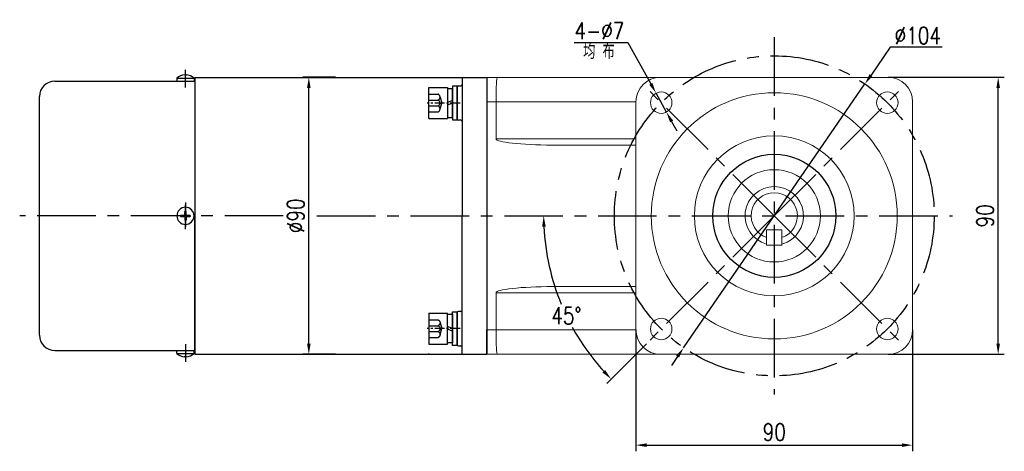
# Model space of a CAD drawing. Header units: inches. Extents: x 837 to 6223, y -2862 to 3098.
# Tile 118 of 139: x 4480 to 4800, y 2346 to 2486. Entities that reach past the tile are written whole.
import ezdxf

# ---------------------------------------------------------------- set-up
doc = ezdxf.new("R2010")
doc.units = ezdxf.units.IN
doc.header["$LTSCALE"] = 10
doc.header["$MEASUREMENT"] = 0
doc.linetypes.add('CENTER', pattern=[10.16, 6.35, -1.27, 1.27, -1.27])
doc.linetypes.add('HIDDEN', pattern=[1.905, 1.27, -0.635])
for name, color, linetype in [('1轮廓实线层', 7, 'Continuous'), ('3中心线层', 1, 'CENTER'), ('4虚线层', 6, 'HIDDEN'), ('6文字层', 3, 'Continuous'), ('7标注层', 4, 'Continuous')]:
    doc.layers.add(name, color=color, linetype=linetype)
doc.styles.add('PC_TEXTSTYLE', font='isocp.shx', dxfattribs={"width": 0.8, "bigfont": 'HZFS.SHX'})
doc.styles.add('TH_GBDIM', font='romans.shx', dxfattribs={"width": 0.8, "bigfont": 'gbcbig.shx'})
doc.dimstyles.new('TH_GBDIM', dxfattribs={"dimtxt": 3.5, "dimasz": 2.5, "dimexe": 2, "dimexo": 0, "dimgap": 1, "dimtad": 1, "dimdec": 4, "dimdsep": 46, "dimtxsty": 'TH_GBDIM', "dimcen": 0.09, "dimclrd": 4, "dimclre": 4, "dimclrt": 3, "dimadec": 0, "dimazin": 0, "dimtfac": 1, "dimtdec": 4, "dimtmove": 0, "dimatfit": 3, "dimfxl": 1, "dimtzin": 0, "dimarcsym": 0})
doc.dimstyles.new('角度标注', dxfattribs={"dimtxt": 3.5, "dimasz": 3, "dimexe": 2, "dimexo": 0, "dimgap": 1, "dimtad": 1, "dimtih": 1, "dimtoh": 1, "dimdsep": 46, "dimtxsty": 'PC_TEXTSTYLE', "dimsah": 1, "dimcen": 0.09, "dimclrd": 4, "dimclrt": 3, "dimadec": 0, "dimazin": 0, "dimtfac": 0.7, "dimtmove": 0, "dimatfit": 0, "dimfxl": 1, "dimtzin": 0, "dimarcsym": 0})

# ---------------------------------------------------------------- blocks, each defined once
blk = doc.blocks.new('*D196')
at = {"layer": '7标注层', "color": 4, "lineweight": -2, "transparency": 16777216}
for p, q in [((4582.85, 2467.56), (4572.19, 2467.56)), ((4574.19, 2381.06), (4574.19, 2464.06)), ((4582.85, 2377.56), (4572.19, 2377.56))]:
    blk.add_line(p, q, dxfattribs=at)
at = {"layer": '7标注层', "color": 4, "transparency": 16777216}
for points in [[(4573.6, 2464.06), (4574.77, 2464.06), (4574.19, 2467.56)], [(4573.6, 2381.06), (4574.77, 2381.06), (4574.19, 2377.56)]]:
    blk.add_solid(points, dxfattribs=at)
at = {"layer": 'Defpoints', "color": 0, "transparency": 16777216}
for p in [(4574.19, 2467.56), (4582.85, 2467.56), (4582.85, 2377.56)]:
    blk.add_point(p, dxfattribs=at)
at = {"layer": '7标注层', "color": 3, "transparency": 16777216, "insert": (4569.94, 2422.56), "char_height": 5.5, "attachment_point": 5, "rotation": 90, "style": 'TH_GBDIM'}
blk.add_mtext('%%C90', dxfattribs=at)
blk = doc.blocks.new('*D202')
at = {"layer": '7标注层', "color": 4, "lineweight": -2, "transparency": 16777216}
for p, q in [((4762.56, 2467.56), (4800.37, 2467.56)), ((4798.37, 2381.06), (4798.37, 2464.06)), ((4762.56, 2377.56), (4800.37, 2377.56))]:
    blk.add_line(p, q, dxfattribs=at)
at = {"layer": '7标注层', "color": 4, "transparency": 16777216}
for points in [[(4797.79, 2464.06), (4798.96, 2464.06), (4798.37, 2467.56)], [(4797.79, 2381.06), (4798.96, 2381.06), (4798.37, 2377.56)]]:
    blk.add_solid(points, dxfattribs=at)
at = {"layer": 'Defpoints', "color": 0, "transparency": 16777216}
for p in [(4762.56, 2467.56), (4798.37, 2467.56), (4762.56, 2377.56)]:
    blk.add_point(p, dxfattribs=at)
at = {"layer": '7标注层', "color": 3, "transparency": 16777216, "insert": (4794.12, 2422.56), "char_height": 5.5, "attachment_point": 5, "rotation": 90, "style": 'TH_GBDIM'}
blk.add_mtext('90', dxfattribs=at)
blk = doc.blocks.new('*D203')
at = {"layer": '7标注层', "color": 4, "lineweight": -2, "transparency": 16777216}
for p, q in [((4680.56, 2385.56), (4680.56, 2346.05)), ((4770.56, 2385.56), (4770.56, 2346.05)), ((4684.06, 2348.05), (4767.06, 2348.05))]:
    blk.add_line(p, q, dxfattribs=at)
at = {"layer": '7标注层', "color": 4, "transparency": 16777216}
for points in [[(4684.06, 2348.63), (4684.06, 2347.47), (4680.56, 2348.05)], [(4767.06, 2348.63), (4767.06, 2347.47), (4770.56, 2348.05)]]:
    blk.add_solid(points, dxfattribs=at)
at = {"layer": 'Defpoints', "color": 0, "transparency": 16777216}
for p in [(4680.56, 2385.56), (4770.56, 2385.56), (4770.56, 2348.05)]:
    blk.add_point(p, dxfattribs=at)
at = {"layer": '7标注层', "color": 3, "transparency": 16777216, "insert": (4725.56, 2352.3), "char_height": 5.5, "attachment_point": 5, "style": 'TH_GBDIM'}
blk.add_mtext('90', dxfattribs=at)
blk = doc.blocks.new('*D190')
at = {"layer": '7标注层', "color": 4, "lineweight": -2, "transparency": 16777216}
for p, q in [((4763.28, 2477.38), (4757.02, 2468.28)), ((4780.2, 2477.38), (4763.28, 2477.38)), ((4696.09, 2379.72), (4755.04, 2465.4)), ((4694.11, 2376.83), (4692.13, 2373.95))]:
    blk.add_line(p, q, dxfattribs=at)
at = {"layer": '7标注层', "color": 4, "transparency": 16777216}
for points in [[(4756.54, 2468.61), (4757.5, 2467.95), (4755.04, 2465.4)], [(4693.63, 2377.16), (4694.59, 2376.5), (4696.09, 2379.72)]]:
    blk.add_solid(points, dxfattribs=at)
at = {"layer": 'Defpoints', "color": 0, "transparency": 16777216}
for p in [(4755.04, 2465.4), (4696.09, 2379.72)]:
    blk.add_point(p, dxfattribs=at)
at = {"layer": '7标注层', "color": 3, "transparency": 16777216, "insert": (4772.24, 2481.13), "char_height": 5.5, "attachment_point": 5, "style": 'TH_GBDIM'}
blk.add_mtext('{∅104}{}{}', dxfattribs=at)
blk = doc.blocks.new('*D192')
at = {"layer": '7标注层', "color": 0, "lineweight": -2, "transparency": 16777216}
blk.add_line((4684.01, 2381), (4671.12, 2368.11), dxfattribs=at)
at = {"layer": '7标注层', "color": 4, "lineweight": -2, "transparency": 16777216}
for start, end in [(182.674, 202.5), (208.8607, 222.326)]:
    blk.add_arc((4725.56, 2422.56), 75, start, end, dxfattribs=at)
at = {"layer": '7标注层', "color": 4, "transparency": 16777216}
for points in [[(4650.06, 2419.04), (4651.23, 2419.07), (4650.56, 2422.56)], [(4670.54, 2372.46), (4669.69, 2371.65), (4672.53, 2369.52)]]:
    blk.add_solid(points, dxfattribs=at)
at = {"layer": 'Defpoints', "color": 0, "transparency": 16777216}
for p in [(4576.2, 2422.56), (4725.56, 2422.56), (4783.56, 2422.56), (4653.12, 2403.15), (4684.01, 2381)]:
    blk.add_point(p, dxfattribs=at)
at = {"layer": '7标注层', "color": 3, "transparency": 16777216, "insert": (4657.95, 2390.11), "char_height": 5.5, "attachment_point": 5, "style": 'TH_GBDIM'}
blk.add_mtext('45°', dxfattribs=at)
blk = doc.blocks.new('GB／T70.1M6M10')
at = {"layer": '1轮廓实线层'}
for p, q in [((0, -5), (0, 5)), ((0, 5), (6, 5)), ((6, 5), (6, -5)), ((0, -5), (6, -5))]:
    blk.add_line(p, q, dxfattribs=at)
at = {"layer": '3中心线层', "ltscale": 0.05}
blk.add_line((10.11, 0), (-0.6, 0), dxfattribs=at)
at = {"layer": '4虚线层'}
for p, q in [((0, 2.86), (3, 2.86)), ((0, 0.95), (3, 0.95)), ((3.6, 1.91), (4.15, 0)), ((3.6, -1.91), (4.15, 0)), ((0, -0.95), (3, -0.95)), ((0, -2.86), (3, -2.86))]:
    blk.add_line(p, q, dxfattribs=at)
for centre in [(2.54, 1.91), (2.54, 0), (2.54, -1.91)]:
    blk.add_arc(centre, 1.06, 295.6298, 64.3702, dxfattribs=at)
blk = doc.blocks.new('GB848_6_1.6_R')
at = {"layer": '1轮廓实线层'}
for p, q in [((-3.2, 1.6), (-5.5, 1.6)), ((-5.5, 1.6), (-5.5, 0)), ((-5.5, 0), (-3.2, 0)), ((3.2, 1.6), (-3.2, 1.6)), ((-3.2, 0), (3.2, 0)), ((5.5, 1.6), (3.2, 1.6)), ((3.2, 0), (5.5, 0)), ((5.5, 0), (5.5, 1.6))]:
    blk.add_line(p, q, dxfattribs=at)
blk = doc.blocks.new('GB93_6_0.8_R')
at = {"layer": '1轮廓实线层'}
for p, q in [((4.65, 1.6), (-4.65, 1.6)), ((-4.65, 1.6), (-4.65, 0)), ((-4.65, 0), (4.65, 0)), ((0, 0), (-0.69, 1.6)), ((0.86, 0), (0.17, 1.6)), ((4.65, 0), (4.65, 1.6))]:
    blk.add_line(p, q, dxfattribs=at)
blk = doc.blocks.new('*D909')
at = {"layer": '7标注层', "color": 4, "lineweight": -2, "transparency": 16777216}
for p, q in [((4660.43, 2478.92), (4677.98, 2478.92)), ((4677.98, 2478.92), (4685.41, 2465.46)), ((4690.49, 2456.26), (4687.1, 2462.39)), ((4692.18, 2453.2), (4693.87, 2450.13))]:
    blk.add_line(p, q, dxfattribs=at)
at = {"layer": '7标注层', "color": 4, "transparency": 16777216}
for points in [[(4685.92, 2465.74), (4684.9, 2465.17), (4687.1, 2462.39)], [(4692.69, 2453.48), (4691.67, 2452.92), (4690.49, 2456.26)]]:
    blk.add_solid(points, dxfattribs=at)
at = {"layer": 'Defpoints', "color": 0, "transparency": 16777216}
for p in [(4687.1, 2462.39), (4690.49, 2456.26)]:
    blk.add_point(p, dxfattribs=at)
at = {"layer": '7标注层', "color": 3, "transparency": 16777216, "insert": (4668.71, 2482.67), "char_height": 5.5, "attachment_point": 5, "style": 'TH_GBDIM'}
blk.add_mtext('{4-∅7}', dxfattribs=at)

msp = doc.modelspace()

# ---------------------------------------------------------------- linework, layer by layer
for p, q in [((4491.56391, 2466.30696), (4512.97588, 2466.30696)), ((4512.97588, 2466.30696), (4537.06391, 2466.30696)), ((4531.26391, 2467.30696), (4531.26391, 2466.30696)), ((4531.26391, 2467.30696), (4536.86391, 2467.30696)), ((4533.86391, 2468.37087), (4533.86391, 2468.20923)), ((4533.86391, 2468.20923), (4534.26391, 2468.20923)), ((4534.26391, 2468.37087), (4534.26391, 2468.20923)), ((4536.86391, 2467.30696), (4536.86391, 2466.30696)), ((4537.06391, 2467.55696), (4537.06391, 2422.55696)), ((4624.06391, 2467.55696), (4632.06391, 2467.55696)), ((4624.06391, 2467.55696), (4624.06391, 2467.55396)), ((4624.06391, 2467.55696), (4624.06391, 2422.55696)), ((4622.46391, 2464.40712), (4622.46391, 2454.00712)), ((4486.56391, 2383.80696), (4486.56391, 2461.30696)), ((4532.48608, 2422.75696), (4533.86391, 2422.75696)), ((4532.48608, 2422.55696), (4532.48608, 2422.75696)), ((4532.48608, 2422.55696), (4532.48608, 2422.35696)), ((4532.48608, 2422.35696), (4533.86391, 2422.35696)), ((4533.86391, 2422.75696), (4533.86391, 2423.95696)), ((4533.86391, 2423.95696), (4534.26391, 2423.95696)), ((4533.86391, 2422.35696), (4533.86391, 2421.15696)), ((4533.86391, 2421.15696), (4534.26391, 2421.15696)), ((4534.26391, 2422.75696), (4534.26391, 2423.95696)), ((4534.26391, 2422.75696), (4535.64174, 2422.75696)), ((4534.26391, 2422.35696), (4535.64174, 2422.35696)), ((4534.26391, 2422.35696), (4534.26391, 2421.15696)), ((4535.64174, 2422.55696), (4535.64174, 2422.75696)), ((4535.64174, 2422.55696), (4535.64174, 2422.35696)), ((4537.06391, 2377.55696), (4537.06391, 2422.55696)), ((4624.06391, 2377.55696), (4624.06391, 2422.55696)), ((4622.46391, 2380.71278), (4622.46391, 2391.11278)), ((4632.06391, 2377.55696), (4632.06391, 2385.55696)), ((4632.06391, 2377.55696), (4632.06391, 2385.55696)), ((4491.56391, 2378.80696), (4531.26391, 2378.80696)), ((4521.2061, 2378.80696), (4537.06391, 2378.80696)), ((4531.26391, 2377.80696), (4531.26391, 2378.80696)), ((4531.26391, 2377.80696), (4536.86391, 2377.80696)), ((4533.86391, 2376.74304), (4533.86391, 2376.90468)), ((4533.86391, 2376.90468), (4534.26391, 2376.90468)), ((4534.26391, 2376.74304), (4534.26391, 2376.90468)), ((4536.86391, 2377.80696), (4536.86391, 2378.80696)), ((4624.06391, 2377.55696), (4624.06391, 2377.55995)), ((4624.06391, 2377.55696), (4632.06391, 2377.55696))]:
    msp.add_line(p, q)
at = {"color": 7, "linetype": 'Continuous', "lineweight": 15}
for p, q in [((4632.06391, 2467.55696), (4635.50216, 2467.55696)), ((4635.50216, 2467.55696), (4688.56391, 2467.55696)), ((4762.56391, 2467.55696), (4688.56391, 2467.55696)), ((4635.06391, 2459.55696), (4632.06391, 2459.55696)), ((4680.56391, 2459.55696), (4635.06391, 2459.55696)), ((4635.06391, 2447.55695), (4635.06391, 2459.55696)), ((4680.56391, 2459.55696), (4680.56391, 2385.55695)), ((4770.56392, 2385.55695), (4770.56392, 2459.55696)), ((4635.06391, 2447.55695), (4680.56391, 2447.55695)), ((4680.56391, 2445.55695), (4653.37347, 2445.55695)), ((4728.06392, 2418.05695), (4723.06391, 2418.05695)), ((4723.06391, 2413.05695), (4723.06391, 2418.05695)), ((4728.06392, 2418.05695), (4728.06392, 2413.05695)), ((4728.06392, 2413.05695), (4723.06391, 2413.05695)), ((4653.37347, 2399.55695), (4680.56391, 2399.55695)), ((4680.56391, 2397.55695), (4635.06391, 2397.55695)), ((4635.06391, 2397.55695), (4635.06391, 2385.55695)), ((4632.06391, 2385.55695), (4635.06391, 2385.55695)), ((4635.06391, 2385.55695), (4680.56391, 2385.55695)), ((4635.50216, 2377.55695), (4632.06391, 2377.55695)), ((4688.56391, 2377.55695), (4635.50216, 2377.55695)), ((4688.56391, 2377.55695), (4762.56391, 2377.55695))]:
    msp.add_line(p, q, dxfattribs=at)
for centre, radius in [((4688.79436, 2459.32651), 3.5), ((4725.56391, 2422.55695), 40), ((4762.33347, 2459.32651), 3.5), ((4725.56391, 2422.55695), 26), ((4725.56391, 2422.55695), 15), ((4688.79436, 2385.7874), 3.5), ((4762.33347, 2385.7874), 3.5)]:
    msp.add_circle(centre, radius, dxfattribs=at)
for centre, radius, start, end in [((4491.56391, 2461.30696), 5, 90, 180), ((4534.06391, 2464.1732), 4.20243, 92.7278248, 131.7807179), ((4534.06391, 2464.1732), 4.20243, 48.2192821, 87.2721752), ((4622.86391, 2464.40712), 0.4, 90, 180), ((4623.66391, 2465.20712), 0.4, 270, 0), ((4622.86391, 2454.00712), 0.4, 180, 270), ((4623.66391, 2453.20712), 0.4, 0, 90), ((4534.06391, 2422.55696), 2.8, 0, 180), ((4534.06391, 2422.55696), 2.8, 180, 0), ((4622.86391, 2391.11278), 0.4, 90, 180), ((4623.66391, 2391.91278), 0.4, 270, 0), ((4491.56391, 2383.80696), 5, 180, 270), ((4622.86391, 2380.71278), 0.4, 180, 270), ((4623.66391, 2379.91278), 0.4, 0, 90), ((4534.06391, 2380.94071), 4.20243, 228.2192821, 267.2721752), ((4534.06391, 2380.94071), 4.20243, 272.7278248, 311.7807179)]:
    msp.add_arc(centre, radius, start, end)
for centre, radius, start, end in [((4688.56391, 2459.55695), 8, 90, 180), ((4762.56391, 2459.55695), 8, 0, 90), ((4725.56391, 2422.55695), 9.5, 285.2575348, 254.7424715), ((4725.56391, 2422.55695), 7.5, 289.4712206, 250.5287794), ((4725.56391, 2422.55695), 9.5, 269.9884294, 270.0115706), ((4688.56391, 2385.55695), 8, 180, 270), ((4762.56391, 2385.55695), 8, 270, 0)]:
    msp.add_arc(centre, radius, start, end, dxfattribs=at)
for centre, major_axis, ratio, start_param, end_param in [((4635.50216, 2459.55695), (0, 8), 0.054780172, 0, 1.570796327), ((4653.37347, 2447.55695), (18.30956, 0), 0.109232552, 3.141592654, 4.71238898), ((4653.37347, 2397.55695), (-18.30956, 0), 0.109232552, 4.71238898, 6.283185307), ((4635.50216, 2385.55695), (0, 8), 0.054780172, 1.570796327, 3.141592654)]:
    msp.add_ellipse(centre, major_axis=major_axis, ratio=ratio, start_param=start_param, end_param=end_param, dxfattribs=at)
for points in [[(4537.06391, 2467.55696), (4612.33746, 2467.55696)], [(4612.33746, 2467.55696), (4624.06391, 2467.55696)], [(4622.86391, 2464.80712), (4623.66391, 2464.80712)], [(4623.66391, 2453.60712), (4622.86391, 2453.60712)], [(4623.66391, 2391.51278), (4622.86391, 2391.51278)], [(4622.86391, 2380.31278), (4623.66391, 2380.31278)], [(4617.50566, 2377.55696), (4624.06391, 2377.55696)]]:
    msp.add_open_spline(points, degree=1)
for points, knots in [([(4723.06391, 2416.01861), (4723.06391, 2415.95549), (4723.06391, 2415.82917), (4723.06391, 2415.66264), (4723.06391, 2415.54343), (4723.06391, 2415.49146), (4723.06391, 2415.48723), (4723.06391, 2415.48589)], [0, 0, 0, 0, 0.233369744, 0.467050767, 0.691530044, 0.902046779, 1, 1, 1, 1]), ([(4728.06392, 2415.48589), (4728.06392, 2415.49128), (4728.06392, 2415.50206), (4728.06392, 2415.58554), (4728.06392, 2415.70968), (4728.06392, 2415.86082), (4728.06392, 2415.96866), (4728.06392, 2416.01861)], [0, 0, 0, 0, 0.198786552, 0.397408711, 0.600670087, 0.815045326, 1, 1, 1, 1])]:
    msp.add_open_spline(points, degree=3, knots=knots, dxfattribs=at)
msp.add_open_spline([(4537.06391, 2377.55696), (4612.33746, 2377.55696), (4617.50566, 2377.55696)], degree=1, knots=[0, 0, 0.8652131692, 0.9246177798, 0.9246177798])
at = {"layer": '1轮廓实线层'}
for p, q in [((4537.06391, 2467.55696), (4537.06391, 2377.55696)), ((4632.06391, 2467.55696), (4632.06391, 2377.55696))]:
    msp.add_line(p, q, dxfattribs=at)
at = {"layer": '1轮廓实线层', "color": 0}
msp.add_line((4632.06391, 2467.55696), (4632.06391, 2377.55696), dxfattribs=at)
msp.add_line((4632.06391, 2467.55696), (4632.06391, 2377.55696), dxfattribs=at)
at = {"layer": '1轮廓实线层'}
msp.add_circle((4725.56391, 2422.55695), 20, dxfattribs=at)
at = {"layer": '3中心线层', "ltscale": 0.3}
for p, q in [((4725.56391, 2480.55695), (4725.56391, 2364.55695)), ((4725.56391, 2422.55695), (4684.00887, 2464.112)), ((4725.56391, 2422.55695), (4767.11896, 2464.112)), ((4565.88292, 2422.55696), (4480.15707, 2422.55696)), ((4576.81296, 2422.55695), (4783.56391, 2422.55695)), ((4725.56391, 2422.55695), (4684.00887, 2381.00191)), ((4725.56391, 2422.55695), (4767.11896, 2381.00191))]:
    msp.add_line(p, q, dxfattribs=at)
at = {"layer": '3中心线层'}
for p, q in [((4534.06391, 2464.24218), (4534.06391, 2470.01566)), ((4534.06391, 2426.86189), (4534.06391, 2421.90258)), ((4534.06391, 2421.60576), (4534.06391, 2426.13124)), ((4534.06391, 2423.50816), (4534.06391, 2418.98267)), ((4534.06391, 2418.25203), (4534.06391, 2423.21133)), ((4534.06391, 2380.87173), (4534.06391, 2375.09825))]:
    msp.add_line(p, q, dxfattribs=at)
at = {"layer": '3中心线层', "ltscale": 0.3}
msp.add_circle((4725.56391, 2422.55695), 52, dxfattribs=at)

# ---------------------------------------------------------------- block references
at = {"layer": '1轮廓实线层'}
msp.add_blockref('GB／T70.1M6M10', (4613.26391, 2459.20712), dxfattribs=at)
for name, rotation in [('GB93_6_0.8_R', 89.99999999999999), ('GB848_6_1.6_R', 270)]:
    msp.add_blockref(name, (4620.86391, 2459.20712), dxfattribs=dict(at, rotation=rotation))
at = {"layer": '1轮廓实线层', "xscale": -1}
for name, p, rotation in [('GB／T70.1M6M10', (4613.26391, 2385.90679), 179.9999986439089), ('GB93_6_0.8_R', (4620.86391, 2385.90679), 89.99999864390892), ('GB848_6_1.6_R', (4620.86391, 2385.90679), 269.9999986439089)]:
    msp.add_blockref(name, p, dxfattribs=dict(at, rotation=rotation))

# ---------------------------------------------------------------- texts
at = {"layer": '6文字层', "insert": (4663.39599, 2478.51773), "char_height": 5, "width": 38.9678296, "attachment_point": 1, "style": 'PC_TEXTSTYLE'}
msp.add_mtext('{\\C3;均 布}', dxfattribs=at)

# ---------------------------------------------------------------- dimensions: what is measured, and where the dimension line sits
at = {"layer": '7标注层'}
for p1, p2, text, picture, middle in [((4690.48509, 2456.26196), (4687.10363, 2462.39105), '{4-<>}', '*D909', (4668.70683, 2478.92263)), ((4696.09244, 2379.71501), (4755.03539, 2465.3989), '{<>}{}{}', '*D190', (4772.2381, 2477.37835))]:
    dim = msp.add_diameter_dim_2p(p1=p1, p2=p2, text=text, dimstyle='TH_GBDIM', override={"dimtxt": 5.5, "dimasz": 3.5, "dimtoh": 1, "dimdec": 0}, dxfattribs=at)
    dim.commit()
    dim.dimension.update_dxf_attribs({"geometry": picture, "text_midpoint": middle, "dimtype": 163})
dim = msp.add_linear_dim(base=(4574.1853, 2467.55696), p1=(4582.85456, 2377.55696), p2=(4582.85456, 2467.55696), angle=90, text='%%C<>', dimstyle='TH_GBDIM', override={"dimtxt": 5.5, "dimasz": 3.5, "dimgap": 1.5, "dimdec": 1, "dimadec": 1}, dxfattribs=at)
dim.commit()
dim.dimension.update_dxf_attribs({"geometry": '*D196', "text_midpoint": (4574.1853, 2422.55696), "dimtype": 160})
dim = msp.add_linear_dim(base=(4798.3735, 2467.55696), p1=(4762.56391, 2377.55695), p2=(4762.56391, 2467.55696), angle=90, dimstyle='TH_GBDIM', override={"dimtxt": 5.5, "dimasz": 3.5, "dimgap": 1.5, "dimdec": 1, "dimadec": 1}, dxfattribs=at)
dim.commit()
dim.dimension.update_dxf_attribs({"geometry": '*D202', "text_midpoint": (4798.3735, 2422.55696), "dimtype": 160})
dim = msp.add_angular_dim_2l(base=(4653.11853, 2403.14527), line1=((4576.1971, 2422.55695), (4783.56391, 2422.55695)), line2=((4725.56391, 2422.55695), (4684.00887, 2381.00191)), dimstyle='角度标注', override={"dimtxt": 5.5, "dimasz": 3.5, "dimgap": 1, "dimtad": 1, "dimjust": 0, "dimdec": 0, "dimlfac": 1, "dimtxsty": 'TH_GBDIM', "dimse1": 0, "dimse2": 0, "dimsd1": 0, "dimsd2": 0, "dimadec": 0}, dxfattribs=at)
dim.commit()
dim.dimension.update_dxf_attribs({"geometry": '*D192', "text_midpoint": (4657.94707, 2390.10532), "dimtype": 162})
dim = msp.add_linear_dim(base=(4770.56392, 2348.05045), p1=(4680.56391, 2385.55695), p2=(4770.56392, 2385.55695), dimstyle='TH_GBDIM', override={"dimtxt": 5.5, "dimasz": 3.5, "dimgap": 1.5, "dimdec": 1, "dimadec": 1}, dxfattribs=at)
dim.commit()
dim.dimension.update_dxf_attribs({"geometry": '*D203', "text_midpoint": (4725.56392, 2352.30045)})

doc.saveas('drawing.dxf')
